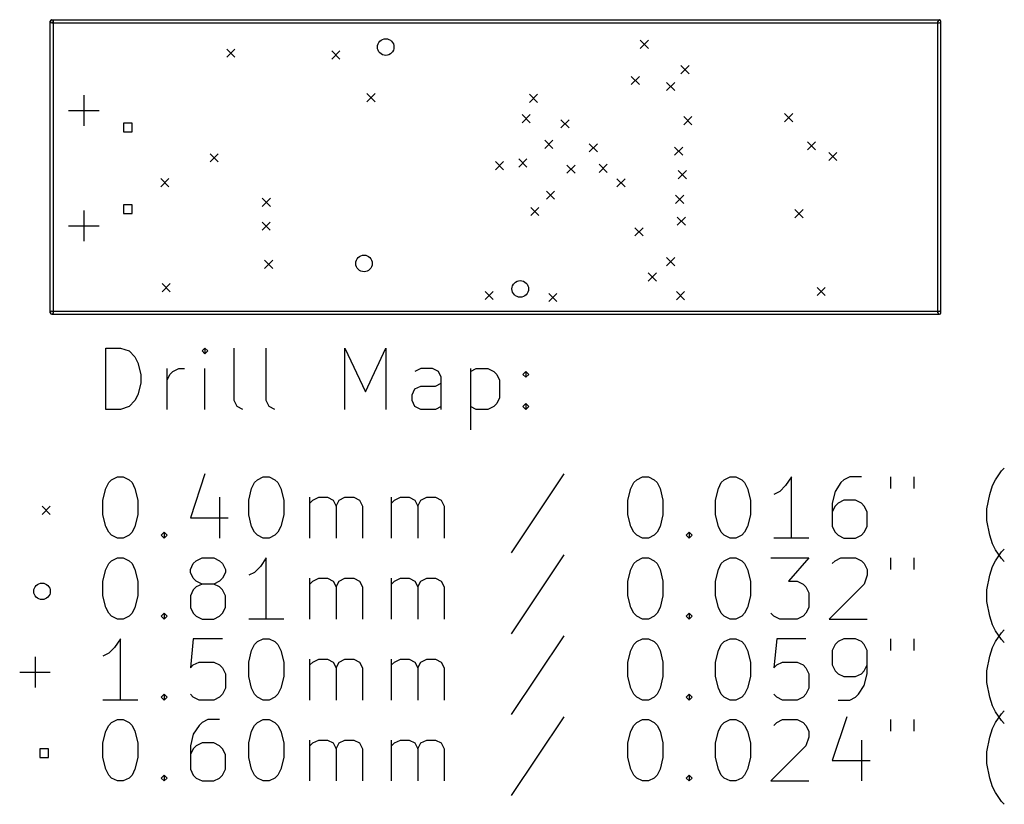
# Model space of a CAD drawing. Extents: x 29.6 to 126.4, y -67.2 to -28.8.
# Tile 1 of 2: x 29.6 to 77.8, y -67.2 to -28.8. Entities that reach past the tile are written whole.
import ezdxf

# ---------------------------------------------------------------- set-up
doc = ezdxf.new("R2010")
doc.units = 0
doc.header["$MEASUREMENT"] = 0
doc.layers.add('BLACK', color=7, linetype='CONTINUOUS')

msp = doc.modelspace()

# ---------------------------------------------------------------- linework, layer by layer
at = {"layer": 'Black'}
for p, q in [((31.0908, -28.8849), (31.0908, -28.8747)), ((31.0908, -43.1343), (31.0908, -28.8798)), ((31.1658, -28.8099), (74.628, -28.8099)), ((31.2408, -28.8849), (31.2408, -28.8747)), ((31.2408, -43.1343), (31.2408, -28.8798)), ((74.553, -43.1343), (74.553, -28.8849)), ((74.703, -43.1343), (74.703, -28.8849)), ((31.1658, -28.9599), (74.628, -28.9599)), ((59.9777, -29.8076), (60.3777, -30.2076)), ((60.3777, -29.8076), (59.9777, -30.2076)), ((39.7288, -30.2394), (40.1288, -30.6394)), ((40.1288, -30.2394), (39.7288, -30.6394)), ((44.8748, -30.3257), (45.2748, -30.7257)), ((45.2748, -30.3257), (44.8748, -30.7257)), ((61.9665, -31.042), (62.3665, -31.442)), ((62.3665, -31.042), (61.9665, -31.442)), ((59.5357, -31.5754), (59.9357, -31.9754)), ((59.9357, -31.5754), (59.5357, -31.9754)), ((61.268, -31.8675), (61.668, -32.2675)), ((61.668, -31.8675), (61.268, -32.2675)), ((32.7355, -32.493), (32.7355, -33.993)), ((46.597, -32.4136), (46.997, -32.8136)), ((46.997, -32.4136), (46.597, -32.8136)), ((54.5522, -32.4441), (54.9522, -32.8441)), ((54.9522, -32.4441), (54.5522, -32.8441)), ((31.9855, -33.243), (33.4855, -33.243)), ((54.1916, -33.4448), (54.5916, -33.8448)), ((54.5916, -33.4448), (54.1916, -33.8448)), ((56.0915, -33.6938), (56.4915, -34.0938)), ((56.4915, -33.6938), (56.0915, -34.0938)), ((62.1113, -33.5414), (62.5113, -33.9414)), ((62.5113, -33.5414), (62.1113, -33.9414)), ((67.0465, -33.3915), (67.4465, -33.7915)), ((67.4465, -33.3915), (67.0465, -33.7915)), ((35.0977, -33.8559), (34.6734, -33.8559)), ((34.6734, -33.8559), (34.6734, -34.2801)), ((35.0977, -34.2801), (35.0977, -33.8559)), ((34.6734, -34.2801), (35.0977, -34.2801)), ((55.3041, -34.6945), (55.7041, -35.0945)), ((55.7041, -34.6945), (55.3041, -35.0945)), ((57.4783, -34.8723), (57.8783, -35.2723)), ((57.8783, -34.8723), (57.4783, -35.2723)), ((61.6592, -35.0349), (62.0592, -35.4349)), ((62.0592, -35.0349), (61.6592, -35.4349)), ((68.1666, -34.7707), (68.5666, -35.1707)), ((68.5666, -34.7707), (68.1666, -35.1707)), ((38.916, -35.36), (39.316, -35.76)), ((39.316, -35.36), (38.916, -35.76)), ((54.029, -35.614), (54.429, -36.014)), ((54.429, -35.614), (54.029, -36.014)), ((69.2055, -35.2965), (69.6055, -35.6965)), ((69.6055, -35.2965), (69.2055, -35.6965)), ((52.886, -35.741), (53.286, -36.141)), ((53.286, -35.741), (52.886, -36.141)), ((56.3861, -35.9137), (56.7861, -36.3137)), ((56.7861, -35.9137), (56.3861, -36.3137)), ((57.966, -35.868), (58.366, -36.268)), ((58.366, -35.868), (57.966, -36.268)), ((36.4979, -36.5741), (36.8979, -36.9741)), ((36.8979, -36.5741), (36.4979, -36.9741)), ((58.8347, -36.5792), (59.2347, -36.9792)), ((59.2347, -36.5792), (58.8347, -36.9792)), ((61.8395, -36.1855), (62.2395, -36.5855)), ((62.2395, -36.1855), (61.8395, -36.5855)), ((41.4662, -37.5342), (41.8662, -37.9342)), ((41.8662, -37.5342), (41.4662, -37.9342)), ((55.3803, -37.1837), (55.7803, -37.5837)), ((55.7803, -37.1837), (55.3803, -37.5837)), ((61.71, -37.392), (62.11, -37.792)), ((62.11, -37.392), (61.71, -37.792)), ((35.0977, -37.8559), (34.6734, -37.8559)), ((34.6734, -37.8559), (34.6734, -38.2801)), ((35.0977, -38.2801), (35.0977, -37.8559)), ((54.6183, -37.9864), (55.0183, -38.3864)), ((55.0183, -37.9864), (54.6183, -38.3864)), ((32.7355, -38.143), (32.7355, -39.643)), ((34.6734, -38.2801), (35.0977, -38.2801)), ((61.7862, -38.4588), (62.1862, -38.8588)), ((62.1862, -38.4588), (61.7862, -38.8588)), ((67.5545, -38.0905), (67.9545, -38.4905)), ((67.9545, -38.0905), (67.5545, -38.4905)), ((31.9855, -38.893), (33.4855, -38.893)), ((41.4611, -38.7026), (41.8611, -39.1026)), ((41.8611, -38.7026), (41.4611, -39.1026)), ((59.7186, -38.982), (60.1186, -39.382)), ((60.1186, -38.982), (59.7186, -39.382)), ((61.268, -40.44), (61.668, -40.84)), ((61.668, -40.44), (61.268, -40.84)), ((41.583, -40.567), (41.983, -40.967)), ((41.983, -40.567), (41.583, -40.967)), ((60.3688, -41.1923), (60.7688, -41.5923)), ((60.7688, -41.1923), (60.3688, -41.5923)), ((36.5665, -41.71), (36.9665, -42.11)), ((36.9665, -41.71), (36.5665, -42.11)), ((68.634, -41.9005), (69.034, -42.3005)), ((69.034, -41.9005), (68.634, -42.3005)), ((52.378, -42.091), (52.778, -42.491)), ((52.778, -42.091), (52.378, -42.491)), ((55.4971, -42.1926), (55.8971, -42.5926)), ((55.8971, -42.1926), (55.4971, -42.5926)), ((61.7455, -42.1062), (62.1455, -42.5062)), ((62.1455, -42.1062), (61.7455, -42.5062)), ((31.1658, -43.0593), (74.628, -43.0593)), ((31.1658, -43.2093), (74.628, -43.2093)), ((33.8051, -47.8664), (33.8051, -44.8664)), ((33.8051, -44.8664), (34.5194, -44.8664)), ((34.5194, -44.8664), (34.9479, -45.0093)), ((34.9479, -45.0093), (35.2337, -45.295)), ((35.2337, -45.295), (35.3765, -45.5807)), ((38.6622, -44.8664), (38.5194, -45.0093)), ((38.5194, -45.0093), (38.6622, -45.1521)), ((38.8051, -45.0093), (38.6622, -44.8664)), ((38.6622, -44.8664), (38.6622, -45.1521)), ((38.6622, -45.1521), (38.8051, -45.0093)), ((40.0908, -47.4379), (40.0908, -44.8664)), ((41.6622, -47.4379), (41.6622, -44.8664)), ((45.5194, -47.8664), (45.5194, -44.8664)), ((45.5194, -44.8664), (46.5194, -47.0093)), ((46.5194, -47.0093), (47.5194, -44.8664)), ((47.5194, -44.8664), (47.5194, -47.8664)), ((35.3765, -45.5807), (35.5194, -46.1521)), ((35.5194, -46.1521), (35.5194, -46.5807)), ((36.8051, -47.8664), (36.8051, -45.8664)), ((36.8051, -46.4379), (36.9479, -46.1521)), ((36.9479, -46.1521), (37.0908, -46.0093)), ((37.0908, -46.0093), (37.3765, -45.8664)), ((37.3765, -45.8664), (37.6622, -45.8664)), ((38.6622, -47.8664), (38.6622, -45.8664)), ((49.2337, -45.8664), (48.9479, -46.0093)), ((49.8051, -45.8664), (49.2337, -45.8664)), ((50.0908, -46.0093), (49.8051, -45.8664)), ((50.2337, -46.295), (50.0908, -46.0093)), ((51.6622, -45.8664), (51.6622, -48.8664)), ((51.6622, -46.0093), (51.9479, -45.8664)), ((51.9479, -45.8664), (52.5194, -45.8664)), ((52.5194, -45.8664), (52.8051, -46.0093)), ((52.8051, -46.0093), (52.9479, -46.1521)), ((52.9479, -46.1521), (53.0908, -46.4379)), ((54.2337, -46.1521), (54.3765, -46.0093)), ((54.3765, -46.295), (54.2337, -46.1521)), ((54.3765, -46.0093), (54.5194, -46.1521)), ((54.3765, -46.0093), (54.3765, -46.295)), ((54.5194, -46.1521), (54.3765, -46.295)), ((35.5194, -46.5807), (35.3765, -47.1521)), ((48.9479, -46.8664), (49.2337, -46.7236)), ((49.2337, -46.7236), (49.9479, -46.7236)), ((49.9479, -46.7236), (50.2337, -46.5807)), ((50.2337, -47.8664), (50.2337, -46.295)), ((53.0908, -46.4379), (53.0908, -47.295)), ((35.3765, -47.1521), (35.2337, -47.4379)), ((48.8051, -47.1521), (48.9479, -46.8664)), ((48.8051, -47.4379), (48.8051, -47.1521)), ((34.9479, -47.7236), (34.5194, -47.8664)), ((35.2337, -47.4379), (34.9479, -47.7236)), ((40.2337, -47.7236), (40.0908, -47.4379)), ((40.5194, -47.8664), (40.2337, -47.7236)), ((41.8051, -47.7236), (41.6622, -47.4379)), ((42.0908, -47.8664), (41.8051, -47.7236)), ((48.9479, -47.7236), (48.8051, -47.4379)), ((49.2337, -47.8664), (48.9479, -47.7236)), ((50.2337, -47.7236), (49.9479, -47.8664)), ((51.9479, -47.8664), (51.6622, -47.7236)), ((52.8051, -47.7236), (52.5194, -47.8664)), ((52.9479, -47.5807), (52.8051, -47.7236)), ((53.0908, -47.295), (52.9479, -47.5807)), ((54.2337, -47.7236), (54.3765, -47.5807)), ((54.3765, -47.8664), (54.2337, -47.7236)), ((54.3765, -47.5807), (54.5194, -47.7236)), ((54.3765, -47.5807), (54.3765, -47.8664)), ((54.5194, -47.7236), (54.3765, -47.8664)), ((34.5194, -47.8664), (33.8051, -47.8664)), ((49.9479, -47.8664), (49.2337, -47.8664)), ((52.5194, -47.8664), (51.9479, -47.8664)), ((38.6622, -51.0236), (37.9479, -53.1664)), ((56.2337, -51.0236), (53.6622, -54.8807)), ((77.3765, -51.3093), (77.6622, -50.8807)), ((77.6622, -50.8807), (77.8051, -50.7379)), ((33.8051, -51.7379), (33.9479, -51.4521)), ((33.9479, -51.4521), (34.0908, -51.3093)), ((34.0908, -51.3093), (34.3765, -51.1664)), ((34.3765, -51.1664), (34.6622, -51.1664)), ((34.6622, -51.1664), (34.9479, -51.3093)), ((34.9479, -51.3093), (35.0908, -51.4521)), ((35.0908, -51.4521), (35.2337, -51.7379)), ((40.9479, -51.7379), (41.0908, -51.4521)), ((41.0908, -51.4521), (41.2337, -51.3093)), ((41.2337, -51.3093), (41.5194, -51.1664)), ((41.5194, -51.1664), (41.8051, -51.1664)), ((41.8051, -51.1664), (42.0908, -51.3093)), ((42.0908, -51.3093), (42.2337, -51.4521)), ((42.2337, -51.4521), (42.3765, -51.7379)), ((59.5194, -51.7379), (59.6622, -51.4521)), ((59.6622, -51.4521), (59.8051, -51.3093)), ((59.8051, -51.3093), (60.0908, -51.1664)), ((60.0908, -51.1664), (60.3765, -51.1664)), ((60.3765, -51.1664), (60.6622, -51.3093)), ((60.6622, -51.3093), (60.8051, -51.4521)), ((60.8051, -51.4521), (60.9479, -51.7379)), ((63.8051, -51.7379), (63.9479, -51.4521)), ((63.9479, -51.4521), (64.0908, -51.3093)), ((64.0908, -51.3093), (64.3765, -51.1664)), ((64.3765, -51.1664), (64.6622, -51.1664)), ((64.6622, -51.1664), (64.9479, -51.3093)), ((64.9479, -51.3093), (65.0908, -51.4521)), ((65.0908, -51.4521), (65.2337, -51.7379)), ((67.3765, -51.1664), (67.0908, -51.595)), ((67.3765, -54.1664), (67.3765, -51.1664)), ((69.8051, -51.4521), (69.5194, -51.8807)), ((69.9479, -51.3093), (69.8051, -51.4521)), ((70.2337, -51.1664), (69.9479, -51.3093)), ((70.8051, -51.1664), (70.2337, -51.1664)), ((72.2337, -51.1664), (72.2337, -51.7379)), ((73.3765, -51.1664), (73.3765, -51.7379)), ((77.2337, -51.595), (77.3765, -51.3093)), ((33.6622, -52.3093), (33.8051, -51.7379)), ((35.2337, -51.7379), (35.3765, -52.3093)), ((40.8051, -52.3093), (40.9479, -51.7379)), ((42.3765, -51.7379), (42.5194, -52.3093)), ((59.3765, -52.3093), (59.5194, -51.7379)), ((60.9479, -51.7379), (61.0908, -52.3093)), ((63.6622, -52.3093), (63.8051, -51.7379)), ((65.2337, -51.7379), (65.3765, -52.3093)), ((66.8051, -51.8807), (66.5194, -52.0236)), ((67.0908, -51.595), (66.8051, -51.8807)), ((69.5194, -51.8807), (69.3765, -52.4521)), ((76.9479, -52.7379), (77.0908, -52.0236)), ((77.0908, -52.0236), (77.2337, -51.595)), ((33.6622, -53.0236), (33.6622, -52.3093)), ((35.3765, -52.3093), (35.3765, -53.0236)), ((39.3765, -52.1664), (39.3765, -54.1664)), ((40.8051, -53.0236), (40.8051, -52.3093)), ((42.5194, -52.3093), (42.5194, -53.0236)), ((43.8051, -54.1664), (43.8051, -52.1664)), ((43.8051, -52.4521), (43.9479, -52.3093)), ((43.9479, -52.3093), (44.2337, -52.1664)), ((44.2337, -52.1664), (44.6622, -52.1664)), ((44.6622, -52.1664), (44.9479, -52.3093)), ((44.9479, -52.3093), (45.0908, -52.595)), ((45.0908, -52.595), (45.2337, -52.3093)), ((45.2337, -52.3093), (45.5194, -52.1664)), ((45.5194, -52.1664), (45.9479, -52.1664)), ((45.9479, -52.1664), (46.2337, -52.3093)), ((46.2337, -52.3093), (46.3765, -52.595)), ((47.8051, -54.1664), (47.8051, -52.1664)), ((47.8051, -52.4521), (47.9479, -52.3093)), ((47.9479, -52.3093), (48.2337, -52.1664)), ((48.2337, -52.1664), (48.6622, -52.1664)), ((48.6622, -52.1664), (48.9479, -52.3093)), ((48.9479, -52.3093), (49.0908, -52.595)), ((49.0908, -52.595), (49.2337, -52.3093)), ((49.2337, -52.3093), (49.5194, -52.1664)), ((49.5194, -52.1664), (49.9479, -52.1664)), ((49.9479, -52.1664), (50.2337, -52.3093)), ((50.2337, -52.3093), (50.3765, -52.595)), ((59.3765, -53.0236), (59.3765, -52.3093)), ((61.0908, -52.3093), (61.0908, -53.0236)), ((63.6622, -53.0236), (63.6622, -52.3093)), ((65.3765, -52.3093), (65.3765, -53.0236)), ((69.3765, -52.4521), (69.3765, -53.595)), ((69.6622, -52.4521), (69.5194, -52.595)), ((69.9479, -52.3093), (69.6622, -52.4521)), ((70.5194, -52.3093), (69.9479, -52.3093)), ((70.8051, -52.4521), (70.5194, -52.3093)), ((70.9479, -52.595), (70.8051, -52.4521)), ((30.6908, -52.6093), (31.0908, -53.0093)), ((31.0908, -52.6093), (30.6908, -53.0093)), ((33.8051, -53.595), (33.6622, -53.0236)), ((35.3765, -53.0236), (35.2337, -53.595)), ((40.9479, -53.595), (40.8051, -53.0236)), ((42.5194, -53.0236), (42.3765, -53.595)), ((45.0908, -52.595), (45.0908, -54.1664)), ((46.3765, -52.595), (46.3765, -54.1664)), ((49.0908, -52.595), (49.0908, -54.1664)), ((50.3765, -52.595), (50.3765, -54.1664)), ((59.5194, -53.595), (59.3765, -53.0236)), ((61.0908, -53.0236), (60.9479, -53.595)), ((63.8051, -53.595), (63.6622, -53.0236)), ((65.3765, -53.0236), (65.2337, -53.595)), ((69.5194, -52.595), (69.3765, -52.8807)), ((71.0908, -52.8807), (70.9479, -52.595)), ((71.0908, -53.595), (71.0908, -52.8807)), ((76.9479, -53.3093), (76.9479, -52.7379)), ((37.9479, -53.1664), (39.8051, -53.1664)), ((77.0908, -54.0236), (76.9479, -53.3093)), ((33.9479, -53.8807), (33.8051, -53.595)), ((34.0908, -54.0236), (33.9479, -53.8807)), ((35.0908, -53.8807), (34.9479, -54.0236)), ((35.2337, -53.595), (35.0908, -53.8807)), ((36.5194, -54.0236), (36.6622, -53.8807)), ((36.6622, -53.8807), (36.8051, -54.0236)), ((36.6622, -53.8807), (36.6622, -54.1664)), ((41.0908, -53.8807), (40.9479, -53.595)), ((41.2337, -54.0236), (41.0908, -53.8807)), ((42.2337, -53.8807), (42.0908, -54.0236)), ((42.3765, -53.595), (42.2337, -53.8807)), ((59.6622, -53.8807), (59.5194, -53.595)), ((59.8051, -54.0236), (59.6622, -53.8807)), ((60.8051, -53.8807), (60.6622, -54.0236)), ((60.9479, -53.595), (60.8051, -53.8807)), ((62.2337, -54.0236), (62.3765, -53.8807)), ((62.3765, -53.8807), (62.5194, -54.0236)), ((62.3765, -53.8807), (62.3765, -54.1664)), ((63.9479, -53.8807), (63.8051, -53.595)), ((64.0908, -54.0236), (63.9479, -53.8807)), ((65.0908, -53.8807), (64.9479, -54.0236)), ((65.2337, -53.595), (65.0908, -53.8807)), ((69.3765, -53.595), (69.5194, -53.8807)), ((69.5194, -53.8807), (69.6622, -54.0236)), ((70.8051, -54.0236), (70.9479, -53.8807)), ((70.9479, -53.8807), (71.0908, -53.595)), ((34.3765, -54.1664), (34.0908, -54.0236)), ((34.6622, -54.1664), (34.3765, -54.1664)), ((34.9479, -54.0236), (34.6622, -54.1664)), ((36.6622, -54.1664), (36.5194, -54.0236)), ((36.8051, -54.0236), (36.6622, -54.1664)), ((41.5194, -54.1664), (41.2337, -54.0236)), ((41.8051, -54.1664), (41.5194, -54.1664)), ((42.0908, -54.0236), (41.8051, -54.1664)), ((60.0908, -54.1664), (59.8051, -54.0236)), ((60.3765, -54.1664), (60.0908, -54.1664)), ((60.6622, -54.0236), (60.3765, -54.1664)), ((62.3765, -54.1664), (62.2337, -54.0236)), ((62.5194, -54.0236), (62.3765, -54.1664)), ((64.3765, -54.1664), (64.0908, -54.0236)), ((64.6622, -54.1664), (64.3765, -54.1664)), ((64.9479, -54.0236), (64.6622, -54.1664)), ((68.2337, -54.1664), (66.5194, -54.1664)), ((69.6622, -54.0236), (69.9479, -54.1664)), ((69.9479, -54.1664), (70.5194, -54.1664)), ((70.5194, -54.1664), (70.8051, -54.0236)), ((77.2337, -54.4521), (77.0908, -54.0236)), ((77.3765, -54.7379), (77.2337, -54.4521)), ((77.6622, -55.1664), (77.3765, -54.7379)), ((77.3765, -55.2693), (77.6622, -54.8407)), ((77.6622, -54.8407), (77.8051, -54.6979)), ((33.8051, -55.6979), (33.9479, -55.4121)), ((33.9479, -55.4121), (34.0908, -55.2693)), ((34.0908, -55.2693), (34.3765, -55.1264)), ((34.3765, -55.1264), (34.6622, -55.1264)), ((34.6622, -55.1264), (34.9479, -55.2693)), ((34.9479, -55.2693), (35.0908, -55.4121)), ((35.0908, -55.4121), (35.2337, -55.6979)), ((37.9479, -55.6979), (38.0908, -55.4121)), ((38.0908, -55.4121), (38.2337, -55.2693)), ((38.2337, -55.2693), (38.5194, -55.1264)), ((38.5194, -55.1264), (39.0908, -55.1264)), ((39.0908, -55.1264), (39.3765, -55.2693)), ((39.3765, -55.2693), (39.5194, -55.4121)), ((39.5194, -55.4121), (39.6622, -55.6979)), ((41.6622, -55.1264), (41.3765, -55.555)), ((41.6622, -58.1264), (41.6622, -55.1264)), ((56.2337, -54.9836), (53.6622, -58.8407)), ((59.5194, -55.6979), (59.6622, -55.4121)), ((59.6622, -55.4121), (59.8051, -55.2693)), ((59.8051, -55.2693), (60.0908, -55.1264)), ((60.0908, -55.1264), (60.3765, -55.1264)), ((60.3765, -55.1264), (60.6622, -55.2693)), ((60.6622, -55.2693), (60.8051, -55.4121)), ((60.8051, -55.4121), (60.9479, -55.6979)), ((63.8051, -55.6979), (63.9479, -55.4121)), ((63.9479, -55.4121), (64.0908, -55.2693)), ((64.0908, -55.2693), (64.3765, -55.1264)), ((64.3765, -55.1264), (64.6622, -55.1264)), ((64.6622, -55.1264), (64.9479, -55.2693)), ((64.9479, -55.2693), (65.0908, -55.4121)), ((65.0908, -55.4121), (65.2337, -55.6979)), ((66.3765, -55.1264), (68.2337, -55.1264)), ((68.2337, -55.1264), (67.2337, -56.2693)), ((69.3765, -55.4121), (69.5194, -55.2693)), ((69.5194, -55.2693), (69.8051, -55.1264)), ((69.8051, -55.1264), (70.5194, -55.1264)), ((70.5194, -55.1264), (70.8051, -55.2693)), ((70.8051, -55.2693), (70.9479, -55.4121)), ((70.9479, -55.4121), (71.0908, -55.6979)), ((72.2337, -55.1264), (72.2337, -55.6979)), ((73.3765, -55.1264), (73.3765, -55.6979)), ((77.2337, -55.555), (77.3765, -55.2693)), ((77.8051, -55.3093), (77.6622, -55.1664)), ((33.6622, -56.2693), (33.8051, -55.6979)), ((35.2337, -55.6979), (35.3765, -56.2693)), ((37.9479, -55.8407), (37.9479, -55.6979)), ((38.0908, -56.1264), (37.9479, -55.8407)), ((39.6622, -55.8407), (39.5194, -56.1264)), ((39.6622, -55.6979), (39.6622, -55.8407)), ((41.0908, -55.8407), (40.8051, -55.9836)), ((41.3765, -55.555), (41.0908, -55.8407)), ((59.3765, -56.2693), (59.5194, -55.6979)), ((60.9479, -55.6979), (61.0908, -56.2693)), ((63.6622, -56.2693), (63.8051, -55.6979)), ((65.2337, -55.6979), (65.3765, -56.2693)), ((71.0908, -55.6979), (71.0908, -55.9836)), ((77.0908, -55.9836), (77.2337, -55.555)), ((33.6622, -56.9836), (33.6622, -56.2693)), ((35.3765, -56.2693), (35.3765, -56.9836)), ((38.2337, -56.2693), (38.0908, -56.1264)), ((38.5194, -56.4121), (38.2337, -56.2693)), ((39.3765, -56.2693), (39.0908, -56.4121)), ((39.5194, -56.1264), (39.3765, -56.2693)), ((43.8051, -58.1264), (43.8051, -56.1264)), ((43.8051, -56.4121), (43.9479, -56.2693)), ((43.9479, -56.2693), (44.2337, -56.1264)), ((44.2337, -56.1264), (44.6622, -56.1264)), ((44.6622, -56.1264), (44.9479, -56.2693)), ((44.9479, -56.2693), (45.0908, -56.555)), ((45.0908, -56.555), (45.2337, -56.2693)), ((45.2337, -56.2693), (45.5194, -56.1264)), ((45.5194, -56.1264), (45.9479, -56.1264)), ((45.9479, -56.1264), (46.2337, -56.2693)), ((46.2337, -56.2693), (46.3765, -56.555)), ((47.8051, -58.1264), (47.8051, -56.1264)), ((47.8051, -56.4121), (47.9479, -56.2693)), ((47.9479, -56.2693), (48.2337, -56.1264)), ((48.2337, -56.1264), (48.6622, -56.1264)), ((48.6622, -56.1264), (48.9479, -56.2693)), ((48.9479, -56.2693), (49.0908, -56.555)), ((49.0908, -56.555), (49.2337, -56.2693)), ((49.2337, -56.2693), (49.5194, -56.1264)), ((49.5194, -56.1264), (49.9479, -56.1264)), ((49.9479, -56.1264), (50.2337, -56.2693)), ((50.2337, -56.2693), (50.3765, -56.555)), ((59.3765, -56.9836), (59.3765, -56.2693)), ((61.0908, -56.2693), (61.0908, -56.9836)), ((63.6622, -56.9836), (63.6622, -56.2693)), ((65.3765, -56.2693), (65.3765, -56.9836)), ((67.2337, -56.2693), (67.6622, -56.2693)), ((67.6622, -56.2693), (67.9479, -56.4121)), ((71.0908, -55.9836), (70.9479, -56.4121)), ((76.9479, -56.6979), (77.0908, -55.9836)), ((38.0908, -56.6979), (37.9479, -56.9836)), ((38.2337, -56.555), (38.0908, -56.6979)), ((38.5194, -56.4121), (38.2337, -56.555)), ((39.0908, -56.4121), (38.5194, -56.4121)), ((39.3765, -56.555), (39.0908, -56.4121)), ((39.5194, -56.6979), (39.3765, -56.555)), ((39.6622, -56.9836), (39.5194, -56.6979)), ((45.0908, -56.555), (45.0908, -58.1264)), ((46.3765, -56.555), (46.3765, -58.1264)), ((49.0908, -56.555), (49.0908, -58.1264)), ((50.3765, -56.555), (50.3765, -58.1264)), ((67.9479, -56.4121), (68.0908, -56.555)), ((68.0908, -56.555), (68.2337, -56.8407)), ((68.2337, -56.8407), (68.2337, -57.555)), ((70.9479, -56.4121), (69.2337, -58.1264)), ((76.9479, -57.2693), (76.9479, -56.6979)), ((33.8051, -57.555), (33.6622, -56.9836)), ((35.3765, -56.9836), (35.2337, -57.555)), ((37.9479, -56.9836), (37.9479, -57.555)), ((39.6622, -57.555), (39.6622, -56.9836)), ((59.5194, -57.555), (59.3765, -56.9836)), ((61.0908, -56.9836), (60.9479, -57.555)), ((63.8051, -57.555), (63.6622, -56.9836)), ((65.3765, -56.9836), (65.2337, -57.555)), ((77.0908, -57.9836), (76.9479, -57.2693)), ((33.9479, -57.8407), (33.8051, -57.555)), ((34.0908, -57.9836), (33.9479, -57.8407)), ((35.0908, -57.8407), (34.9479, -57.9836)), ((35.2337, -57.555), (35.0908, -57.8407)), ((36.5194, -57.9836), (36.6622, -57.8407)), ((36.6622, -57.8407), (36.8051, -57.9836)), ((36.6622, -57.8407), (36.6622, -58.1264)), ((37.9479, -57.555), (38.0908, -57.8407)), ((38.0908, -57.8407), (38.2337, -57.9836)), ((39.3765, -57.9836), (39.5194, -57.8407)), ((39.5194, -57.8407), (39.6622, -57.555)), ((59.6622, -57.8407), (59.5194, -57.555)), ((59.8051, -57.9836), (59.6622, -57.8407)), ((60.8051, -57.8407), (60.6622, -57.9836)), ((60.9479, -57.555), (60.8051, -57.8407)), ((62.2337, -57.9836), (62.3765, -57.8407)), ((62.3765, -57.8407), (62.5194, -57.9836)), ((62.3765, -57.8407), (62.3765, -58.1264)), ((63.9479, -57.8407), (63.8051, -57.555)), ((64.0908, -57.9836), (63.9479, -57.8407)), ((65.0908, -57.8407), (64.9479, -57.9836)), ((65.2337, -57.555), (65.0908, -57.8407)), ((66.5194, -57.9836), (66.3765, -57.8407)), ((68.0908, -57.8407), (67.9479, -57.9836)), ((68.2337, -57.555), (68.0908, -57.8407)), ((34.3765, -58.1264), (34.0908, -57.9836)), ((34.6622, -58.1264), (34.3765, -58.1264)), ((34.9479, -57.9836), (34.6622, -58.1264)), ((36.6622, -58.1264), (36.5194, -57.9836)), ((36.8051, -57.9836), (36.6622, -58.1264)), ((38.2337, -57.9836), (38.5194, -58.1264)), ((38.5194, -58.1264), (39.0908, -58.1264)), ((39.0908, -58.1264), (39.3765, -57.9836)), ((42.5194, -58.1264), (40.8051, -58.1264)), ((60.0908, -58.1264), (59.8051, -57.9836)), ((60.3765, -58.1264), (60.0908, -58.1264)), ((60.6622, -57.9836), (60.3765, -58.1264)), ((62.3765, -58.1264), (62.2337, -57.9836)), ((62.5194, -57.9836), (62.3765, -58.1264)), ((64.3765, -58.1264), (64.0908, -57.9836)), ((64.6622, -58.1264), (64.3765, -58.1264)), ((64.9479, -57.9836), (64.6622, -58.1264)), ((66.8051, -58.1264), (66.5194, -57.9836)), ((67.6622, -58.1264), (66.8051, -58.1264)), ((67.9479, -57.9836), (67.6622, -58.1264)), ((69.2337, -58.1264), (71.0908, -58.1264)), ((77.2337, -58.4121), (77.0908, -57.9836)), ((77.3765, -58.6979), (77.2337, -58.4121)), ((77.6622, -59.1264), (77.3765, -58.6979)), ((77.3765, -59.2293), (77.6622, -58.8007)), ((77.6622, -58.8007), (77.8051, -58.6579)), ((34.5194, -59.0864), (34.2337, -59.515)), ((34.5194, -62.0864), (34.5194, -59.0864)), ((38.0908, -59.0864), (37.9479, -60.515)), ((39.5194, -59.0864), (38.0908, -59.0864)), ((41.0908, -59.3721), (41.2337, -59.2293)), ((41.2337, -59.2293), (41.5194, -59.0864)), ((41.5194, -59.0864), (41.8051, -59.0864)), ((41.8051, -59.0864), (42.0908, -59.2293)), ((42.0908, -59.2293), (42.2337, -59.3721)), ((56.2337, -58.9436), (53.6622, -62.8007)), ((59.6622, -59.3721), (59.8051, -59.2293)), ((59.8051, -59.2293), (60.0908, -59.0864)), ((60.0908, -59.0864), (60.3765, -59.0864)), ((60.3765, -59.0864), (60.6622, -59.2293)), ((60.6622, -59.2293), (60.8051, -59.3721)), ((63.9479, -59.3721), (64.0908, -59.2293)), ((64.0908, -59.2293), (64.3765, -59.0864)), ((64.3765, -59.0864), (64.6622, -59.0864)), ((64.6622, -59.0864), (64.9479, -59.2293)), ((64.9479, -59.2293), (65.0908, -59.3721)), ((66.6622, -59.0864), (66.5194, -60.515)), ((68.0908, -59.0864), (66.6622, -59.0864)), ((69.6622, -59.2293), (69.5194, -59.3721)), ((69.9479, -59.0864), (69.6622, -59.2293)), ((70.5194, -59.0864), (69.9479, -59.0864)), ((70.8051, -59.2293), (70.5194, -59.0864)), ((70.9479, -59.3721), (70.8051, -59.2293)), ((72.2337, -59.0864), (72.2337, -59.6579)), ((73.3765, -59.0864), (73.3765, -59.6579)), ((77.2337, -59.515), (77.3765, -59.2293)), ((77.8051, -59.2693), (77.6622, -59.1264)), ((34.2337, -59.515), (33.9479, -59.8007)), ((40.8051, -60.2293), (40.9479, -59.6579)), ((40.9479, -59.6579), (41.0908, -59.3721)), ((42.2337, -59.3721), (42.3765, -59.6579)), ((42.3765, -59.6579), (42.5194, -60.2293)), ((59.3765, -60.2293), (59.5194, -59.6579)), ((59.5194, -59.6579), (59.6622, -59.3721)), ((60.8051, -59.3721), (60.9479, -59.6579)), ((60.9479, -59.6579), (61.0908, -60.2293)), ((63.6622, -60.2293), (63.8051, -59.6579)), ((63.8051, -59.6579), (63.9479, -59.3721)), ((65.0908, -59.3721), (65.2337, -59.6579)), ((65.2337, -59.6579), (65.3765, -60.2293)), ((69.5194, -59.3721), (69.3765, -59.6579)), ((69.3765, -59.6579), (69.3765, -60.3721)), ((71.0908, -59.6579), (70.9479, -59.3721)), ((71.0908, -60.8007), (71.0908, -59.6579)), ((77.0908, -59.9436), (77.2337, -59.515)), ((30.3408, -59.9793), (30.3408, -61.4793)), ((33.9479, -59.8007), (33.6622, -59.9436)), ((38.0908, -60.3721), (38.3765, -60.2293)), ((38.3765, -60.2293), (39.0908, -60.2293)), ((39.0908, -60.2293), (39.3765, -60.3721)), ((40.8051, -60.9436), (40.8051, -60.2293)), ((42.5194, -60.2293), (42.5194, -60.9436)), ((43.8051, -62.0864), (43.8051, -60.0864)), ((43.8051, -60.3721), (43.9479, -60.2293)), ((43.9479, -60.2293), (44.2337, -60.0864)), ((44.2337, -60.0864), (44.6622, -60.0864)), ((44.6622, -60.0864), (44.9479, -60.2293)), ((44.9479, -60.2293), (45.0908, -60.515)), ((45.0908, -60.515), (45.2337, -60.2293)), ((45.2337, -60.2293), (45.5194, -60.0864)), ((45.5194, -60.0864), (45.9479, -60.0864)), ((45.9479, -60.0864), (46.2337, -60.2293)), ((46.2337, -60.2293), (46.3765, -60.515)), ((47.8051, -62.0864), (47.8051, -60.0864)), ((47.8051, -60.3721), (47.9479, -60.2293)), ((47.9479, -60.2293), (48.2337, -60.0864)), ((48.2337, -60.0864), (48.6622, -60.0864)), ((48.6622, -60.0864), (48.9479, -60.2293)), ((48.9479, -60.2293), (49.0908, -60.515)), ((49.0908, -60.515), (49.2337, -60.2293)), ((49.2337, -60.2293), (49.5194, -60.0864)), ((49.5194, -60.0864), (49.9479, -60.0864)), ((49.9479, -60.0864), (50.2337, -60.2293)), ((50.2337, -60.2293), (50.3765, -60.515)), ((59.3765, -60.9436), (59.3765, -60.2293)), ((61.0908, -60.2293), (61.0908, -60.9436)), ((63.6622, -60.9436), (63.6622, -60.2293)), ((65.3765, -60.2293), (65.3765, -60.9436)), ((66.6622, -60.3721), (66.9479, -60.2293)), ((66.9479, -60.2293), (67.6622, -60.2293)), ((67.6622, -60.2293), (67.9479, -60.3721)), ((76.9479, -60.6579), (77.0908, -59.9436)), ((29.5908, -60.7293), (31.0908, -60.7293)), ((37.9479, -60.515), (38.0908, -60.3721)), ((39.3765, -60.3721), (39.5194, -60.515)), ((39.5194, -60.515), (39.6622, -60.8007)), ((45.0908, -60.515), (45.0908, -62.0864)), ((46.3765, -60.515), (46.3765, -62.0864)), ((49.0908, -60.515), (49.0908, -62.0864)), ((50.3765, -60.515), (50.3765, -62.0864)), ((66.5194, -60.515), (66.6622, -60.3721)), ((67.9479, -60.3721), (68.0908, -60.515)), ((68.0908, -60.515), (68.2337, -60.8007)), ((69.3765, -60.3721), (69.5194, -60.6579)), ((69.5194, -60.6579), (69.6622, -60.8007)), ((70.8051, -60.8007), (70.9479, -60.6579)), ((70.9479, -60.6579), (71.0908, -60.3721)), ((76.9479, -61.2293), (76.9479, -60.6579)), ((39.6622, -60.8007), (39.6622, -61.515)), ((40.9479, -61.515), (40.8051, -60.9436)), ((42.5194, -60.9436), (42.3765, -61.515)), ((59.5194, -61.515), (59.3765, -60.9436)), ((61.0908, -60.9436), (60.9479, -61.515)), ((63.8051, -61.515), (63.6622, -60.9436)), ((65.3765, -60.9436), (65.2337, -61.515)), ((68.2337, -60.8007), (68.2337, -61.515)), ((69.6622, -60.8007), (69.9479, -60.9436)), ((69.9479, -60.9436), (70.5194, -60.9436)), ((70.5194, -60.9436), (70.8051, -60.8007)), ((70.9479, -61.3721), (71.0908, -60.8007)), ((77.0908, -61.9436), (76.9479, -61.2293)), ((39.6622, -61.515), (39.5194, -61.8007)), ((41.0908, -61.8007), (40.9479, -61.515)), ((42.3765, -61.515), (42.2337, -61.8007)), ((59.6622, -61.8007), (59.5194, -61.515)), ((60.9479, -61.515), (60.8051, -61.8007)), ((63.9479, -61.8007), (63.8051, -61.515)), ((65.2337, -61.515), (65.0908, -61.8007)), ((68.2337, -61.515), (68.0908, -61.8007)), ((70.6622, -61.8007), (70.9479, -61.3721)), ((35.3765, -62.0864), (33.6622, -62.0864)), ((36.5194, -61.9436), (36.6622, -61.8007)), ((36.6622, -62.0864), (36.5194, -61.9436)), ((36.6622, -61.8007), (36.8051, -61.9436)), ((36.6622, -61.8007), (36.6622, -62.0864)), ((36.8051, -61.9436), (36.6622, -62.0864)), ((38.0908, -61.9436), (37.9479, -61.8007)), ((38.3765, -62.0864), (38.0908, -61.9436)), ((39.0908, -62.0864), (38.3765, -62.0864)), ((39.3765, -61.9436), (39.0908, -62.0864)), ((39.5194, -61.8007), (39.3765, -61.9436)), ((41.2337, -61.9436), (41.0908, -61.8007)), ((41.5194, -62.0864), (41.2337, -61.9436)), ((41.8051, -62.0864), (41.5194, -62.0864)), ((42.0908, -61.9436), (41.8051, -62.0864)), ((42.2337, -61.8007), (42.0908, -61.9436)), ((59.8051, -61.9436), (59.6622, -61.8007)), ((60.0908, -62.0864), (59.8051, -61.9436)), ((60.3765, -62.0864), (60.0908, -62.0864)), ((60.6622, -61.9436), (60.3765, -62.0864)), ((60.8051, -61.8007), (60.6622, -61.9436)), ((62.2337, -61.9436), (62.3765, -61.8007)), ((62.3765, -62.0864), (62.2337, -61.9436)), ((62.3765, -61.8007), (62.5194, -61.9436)), ((62.3765, -61.8007), (62.3765, -62.0864)), ((62.5194, -61.9436), (62.3765, -62.0864)), ((64.0908, -61.9436), (63.9479, -61.8007)), ((64.3765, -62.0864), (64.0908, -61.9436)), ((64.6622, -62.0864), (64.3765, -62.0864)), ((64.9479, -61.9436), (64.6622, -62.0864)), ((65.0908, -61.8007), (64.9479, -61.9436)), ((66.6622, -61.9436), (66.5194, -61.8007)), ((66.9479, -62.0864), (66.6622, -61.9436)), ((67.6622, -62.0864), (66.9479, -62.0864)), ((67.9479, -61.9436), (67.6622, -62.0864)), ((68.0908, -61.8007), (67.9479, -61.9436)), ((69.6622, -62.0864), (70.2337, -62.0864)), ((70.2337, -62.0864), (70.5194, -61.9436)), ((70.5194, -61.9436), (70.6622, -61.8007)), ((77.2337, -62.3721), (77.0908, -61.9436)), ((77.3765, -62.6579), (77.2337, -62.3721)), ((77.6622, -63.0864), (77.3765, -62.6579)), ((77.6622, -62.7607), (77.8051, -62.6179)), ((34.0908, -63.1893), (34.3765, -63.0464)), ((34.3765, -63.0464), (34.6622, -63.0464)), ((34.6622, -63.0464), (34.9479, -63.1893)), ((38.8051, -63.0464), (38.5194, -63.1893)), ((39.3765, -63.0464), (38.8051, -63.0464)), ((41.2337, -63.1893), (41.5194, -63.0464)), ((41.5194, -63.0464), (41.8051, -63.0464)), ((41.8051, -63.0464), (42.0908, -63.1893)), ((56.2337, -62.9036), (53.6622, -66.7607)), ((59.8051, -63.1893), (60.0908, -63.0464)), ((60.0908, -63.0464), (60.3765, -63.0464)), ((60.3765, -63.0464), (60.6622, -63.1893)), ((64.0908, -63.1893), (64.3765, -63.0464)), ((64.3765, -63.0464), (64.6622, -63.0464)), ((64.6622, -63.0464), (64.9479, -63.1893)), ((66.6622, -63.1893), (66.9479, -63.0464)), ((66.9479, -63.0464), (67.6622, -63.0464)), ((67.6622, -63.0464), (67.9479, -63.1893)), ((70.0908, -62.9036), (69.3765, -65.0464)), ((72.2337, -63.0464), (72.2337, -63.6179)), ((73.3765, -63.0464), (73.3765, -63.6179)), ((77.3765, -63.1893), (77.6622, -62.7607)), ((77.8051, -63.2293), (77.6622, -63.0864)), ((33.6622, -64.1893), (33.8051, -63.6179)), ((33.8051, -63.6179), (33.9479, -63.3321)), ((33.9479, -63.3321), (34.0908, -63.1893)), ((34.9479, -63.1893), (35.0908, -63.3321)), ((35.0908, -63.3321), (35.2337, -63.6179)), ((35.2337, -63.6179), (35.3765, -64.1893)), ((38.3765, -63.3321), (38.0908, -63.7607)), ((38.5194, -63.1893), (38.3765, -63.3321)), ((40.8051, -64.1893), (40.9479, -63.6179)), ((40.9479, -63.6179), (41.0908, -63.3321)), ((41.0908, -63.3321), (41.2337, -63.1893)), ((42.0908, -63.1893), (42.2337, -63.3321)), ((42.2337, -63.3321), (42.3765, -63.6179)), ((42.3765, -63.6179), (42.5194, -64.1893)), ((59.3765, -64.1893), (59.5194, -63.6179)), ((59.5194, -63.6179), (59.6622, -63.3321)), ((59.6622, -63.3321), (59.8051, -63.1893)), ((60.6622, -63.1893), (60.8051, -63.3321)), ((60.8051, -63.3321), (60.9479, -63.6179)), ((60.9479, -63.6179), (61.0908, -64.1893)), ((63.6622, -64.1893), (63.8051, -63.6179)), ((63.8051, -63.6179), (63.9479, -63.3321)), ((63.9479, -63.3321), (64.0908, -63.1893)), ((64.9479, -63.1893), (65.0908, -63.3321)), ((65.0908, -63.3321), (65.2337, -63.6179)), ((65.2337, -63.6179), (65.3765, -64.1893)), ((66.5194, -63.3321), (66.6622, -63.1893)), ((67.9479, -63.1893), (68.0908, -63.3321)), ((68.0908, -63.3321), (68.2337, -63.6179)), ((68.2337, -63.6179), (68.2337, -63.9036)), ((77.0908, -63.9036), (77.2337, -63.475)), ((77.2337, -63.475), (77.3765, -63.1893)), ((38.0908, -63.7607), (37.9479, -64.3321)), ((43.8051, -66.0464), (43.8051, -64.0464)), ((43.9479, -64.1893), (44.2337, -64.0464)), ((44.2337, -64.0464), (44.6622, -64.0464)), ((44.6622, -64.0464), (44.9479, -64.1893)), ((45.2337, -64.1893), (45.5194, -64.0464)), ((45.5194, -64.0464), (45.9479, -64.0464)), ((45.9479, -64.0464), (46.2337, -64.1893)), ((47.8051, -66.0464), (47.8051, -64.0464)), ((47.9479, -64.1893), (48.2337, -64.0464)), ((48.2337, -64.0464), (48.6622, -64.0464)), ((48.6622, -64.0464), (48.9479, -64.1893)), ((49.2337, -64.1893), (49.5194, -64.0464)), ((49.5194, -64.0464), (49.9479, -64.0464)), ((49.9479, -64.0464), (50.2337, -64.1893)), ((68.2337, -63.9036), (68.0908, -64.3321)), ((70.8051, -64.0464), (70.8051, -66.0464)), ((76.9479, -64.6179), (77.0908, -63.9036)), ((31.0029, -64.4771), (30.5787, -64.4771)), ((30.5787, -64.4771), (30.5787, -64.9014)), ((31.0029, -64.9014), (31.0029, -64.4771)), ((33.6622, -64.9036), (33.6622, -64.1893)), ((35.3765, -64.1893), (35.3765, -64.9036)), ((37.9479, -64.3321), (37.9479, -65.475)), ((38.0908, -64.475), (37.9479, -64.7607)), ((38.2337, -64.3321), (38.0908, -64.475)), ((38.5194, -64.1893), (38.2337, -64.3321)), ((39.0908, -64.1893), (38.5194, -64.1893)), ((39.3765, -64.3321), (39.0908, -64.1893)), ((39.5194, -64.475), (39.3765, -64.3321)), ((39.6622, -64.7607), (39.5194, -64.475)), ((40.8051, -64.9036), (40.8051, -64.1893)), ((42.5194, -64.1893), (42.5194, -64.9036)), ((43.8051, -64.3321), (43.9479, -64.1893)), ((44.9479, -64.1893), (45.0908, -64.475)), ((45.0908, -64.475), (45.2337, -64.1893)), ((45.0908, -64.475), (45.0908, -66.0464)), ((46.2337, -64.1893), (46.3765, -64.475)), ((46.3765, -64.475), (46.3765, -66.0464)), ((47.8051, -64.3321), (47.9479, -64.1893)), ((48.9479, -64.1893), (49.0908, -64.475)), ((49.0908, -64.475), (49.2337, -64.1893)), ((49.0908, -64.475), (49.0908, -66.0464)), ((50.2337, -64.1893), (50.3765, -64.475)), ((50.3765, -64.475), (50.3765, -66.0464)), ((59.3765, -64.9036), (59.3765, -64.1893)), ((61.0908, -64.1893), (61.0908, -64.9036)), ((63.6622, -64.9036), (63.6622, -64.1893)), ((65.3765, -64.1893), (65.3765, -64.9036)), ((68.0908, -64.3321), (66.3765, -66.0464)), ((30.5787, -64.9014), (31.0029, -64.9014)), ((33.8051, -65.475), (33.6622, -64.9036)), ((35.3765, -64.9036), (35.2337, -65.475)), ((39.6622, -65.475), (39.6622, -64.7607)), ((40.9479, -65.475), (40.8051, -64.9036)), ((42.5194, -64.9036), (42.3765, -65.475)), ((59.5194, -65.475), (59.3765, -64.9036)), ((61.0908, -64.9036), (60.9479, -65.475)), ((63.8051, -65.475), (63.6622, -64.9036)), ((65.3765, -64.9036), (65.2337, -65.475)), ((69.3765, -65.0464), (71.2337, -65.0464)), ((76.9479, -65.1893), (76.9479, -64.6179)), ((33.9479, -65.7607), (33.8051, -65.475)), ((35.2337, -65.475), (35.0908, -65.7607)), ((37.9479, -65.475), (38.0908, -65.7607)), ((39.5194, -65.7607), (39.6622, -65.475)), ((41.0908, -65.7607), (40.9479, -65.475)), ((42.3765, -65.475), (42.2337, -65.7607)), ((59.6622, -65.7607), (59.5194, -65.475)), ((60.9479, -65.475), (60.8051, -65.7607)), ((63.9479, -65.7607), (63.8051, -65.475)), ((65.2337, -65.475), (65.0908, -65.7607)), ((77.0908, -65.9036), (76.9479, -65.1893)), ((34.0908, -65.9036), (33.9479, -65.7607)), ((34.3765, -66.0464), (34.0908, -65.9036)), ((34.6622, -66.0464), (34.3765, -66.0464)), ((34.9479, -65.9036), (34.6622, -66.0464)), ((35.0908, -65.7607), (34.9479, -65.9036)), ((36.5194, -65.9036), (36.6622, -65.7607)), ((36.6622, -66.0464), (36.5194, -65.9036)), ((36.6622, -65.7607), (36.8051, -65.9036)), ((36.6622, -65.7607), (36.6622, -66.0464)), ((36.8051, -65.9036), (36.6622, -66.0464)), ((38.0908, -65.7607), (38.2337, -65.9036)), ((38.2337, -65.9036), (38.5194, -66.0464)), ((38.5194, -66.0464), (39.0908, -66.0464)), ((39.0908, -66.0464), (39.3765, -65.9036)), ((39.3765, -65.9036), (39.5194, -65.7607)), ((41.2337, -65.9036), (41.0908, -65.7607)), ((41.5194, -66.0464), (41.2337, -65.9036)), ((41.8051, -66.0464), (41.5194, -66.0464)), ((42.0908, -65.9036), (41.8051, -66.0464)), ((42.2337, -65.7607), (42.0908, -65.9036)), ((59.8051, -65.9036), (59.6622, -65.7607)), ((60.0908, -66.0464), (59.8051, -65.9036)), ((60.3765, -66.0464), (60.0908, -66.0464)), ((60.6622, -65.9036), (60.3765, -66.0464)), ((60.8051, -65.7607), (60.6622, -65.9036)), ((62.2337, -65.9036), (62.3765, -65.7607)), ((62.3765, -66.0464), (62.2337, -65.9036)), ((62.3765, -65.7607), (62.5194, -65.9036)), ((62.3765, -65.7607), (62.3765, -66.0464)), ((62.5194, -65.9036), (62.3765, -66.0464)), ((64.0908, -65.9036), (63.9479, -65.7607)), ((64.3765, -66.0464), (64.0908, -65.9036)), ((64.6622, -66.0464), (64.3765, -66.0464)), ((64.9479, -65.9036), (64.6622, -66.0464)), ((65.0908, -65.7607), (64.9479, -65.9036)), ((66.3765, -66.0464), (68.2337, -66.0464)), ((77.2337, -66.3321), (77.0908, -65.9036)), ((77.3765, -66.6179), (77.2337, -66.3321)), ((77.6622, -67.0464), (77.3765, -66.6179)), ((77.8051, -67.1893), (77.6622, -67.0464))]:
    msp.add_line(p, q, dxfattribs=at)
for centre in [(47.5132, -30.1396), (46.4515, -40.7264), (54.102, -41.9735), (30.6844, -56.7693)]:
    msp.add_circle(centre, 0.4064, dxfattribs=at)
for centre, start, end in [((31.1658, -28.8747), 360, 540), ((31.1658, -28.8798), 360, 540), ((31.1658, -28.8849), 90, 270), ((31.1658, -28.8849), 180, 360), ((74.628, -28.8849), 360, 540), ((74.628, -28.8849), 270, 450), ((31.1658, -43.1343), 90, 270), ((31.1658, -43.1343), 180, 360), ((74.628, -43.1343), 180, 360), ((74.628, -43.1343), 270, 450)]:
    msp.add_arc(centre, 0.075, start, end, dxfattribs=at)

doc.saveas('drawing.dxf')
